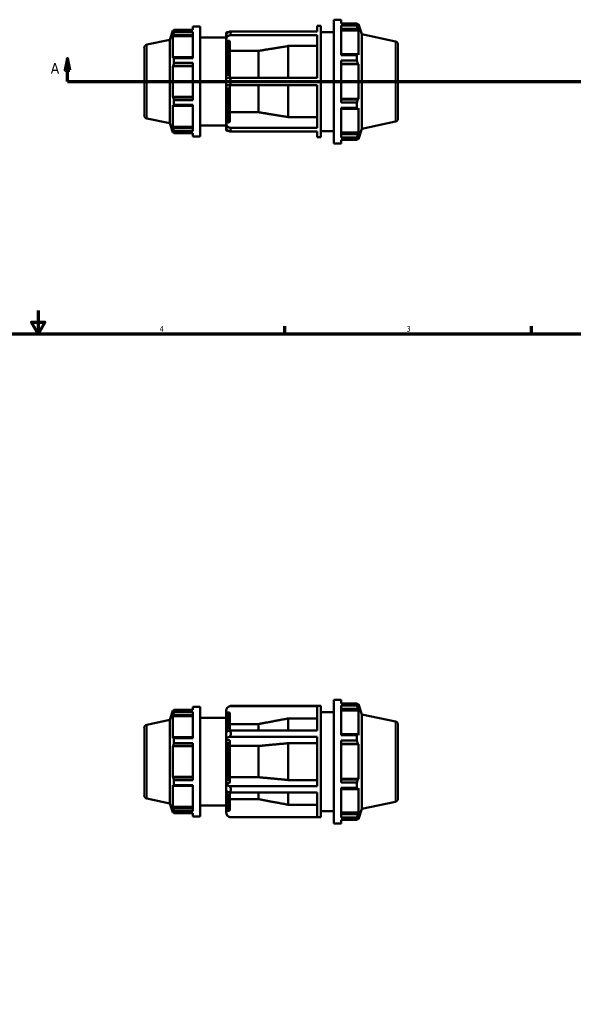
# Model space of a CAD drawing. Header units: inches. Extents: x -2.2 to 51.4, y -14.1 to 33.
# Tile 5 of 8: x 16.7 to 26.2, y 9.5 to 26.4. Entities that reach past the tile are written whole.
import ezdxf

# ---------------------------------------------------------------- set-up
doc = ezdxf.new("R2010")
doc.units = ezdxf.units.IN
doc.header["$MEASUREMENT"] = 0
for name, color, linetype, lineweight in [('Border (ANSI)', 7, 'Continuous', 70), ('Section Line (ANSI)', 7, 'Continuous', 70), ('Visible (ANSI)', 7, 'Continuous', 50), ('Visible Narrow (ANSI)', 7, 'Continuous', 35)]:
    doc.layers.add(name, color=color, linetype=linetype, lineweight=lineweight)
doc.styles.add('Label Text (ANSI)', font='tahoma.ttf')
doc.styles.add('Note Text (ANSI)', font='tahoma.ttf')

# ---------------------------------------------------------------- blocks, each defined once
blk = doc.blocks.new('Borders Default Border')
at = {"layer": 'Border (ANSI)'}
for p, q in [((21.25, 21), (21.25, 21.134)), ((25.5, 21), (25.5, 21.134))]:
    blk.add_line(p, q, dxfattribs=at)
at = {"layer": 'Border (ANSI)', "flags": 128}
for points in [[(17, 21.4), (17, 21), (16.885, 21.2), (17.115, 21.2), (17, 21)], [(0.5, 1), (0.5, 21), (33.5, 21), (33.5, 1), (0.5, 1)]]:
    blk.add_lwpolyline(points, dxfattribs=at)
at = {"layer": 'Border (ANSI)', "color": 5, "true_color": 0x0000ff, "char_height": 0.0945, "attachment_point": 7, "style": 'Note Text (ANSI)'}
for s, insert in [('4', (19.092, 21.04)), ('3', (23.346, 21.038))]:
    blk.add_mtext(s, dxfattribs=dict(at, insert=insert))
blk = doc.blocks.new('2dTransSection0')
at = {"layer": 'Section Line (ANSI)', "linetype": 'Continuous'}
for p, q in [((17.504, 25.739), (17.465, 25.542)), ((17.504, 25.542), (17.504, 25.739)), ((17.544, 25.542), (17.504, 25.739)), ((35.475, 25.739), (35.436, 25.542)), ((35.475, 25.542), (35.475, 25.739)), ((35.514, 25.542), (35.475, 25.739)), ((17.465, 25.542), (17.544, 25.542)), ((17.504, 25.345), (17.504, 25.542)), ((35.436, 25.542), (35.514, 25.542)), ((35.475, 25.345), (35.475, 25.542)), ((17.504, 25.345), (17.863, 25.345)), ((35.117, 25.345), (35.475, 25.345))]:
    blk.add_line(p, q, dxfattribs=at)
at = {"layer": 'Section Line (ANSI)'}
blk.add_line((17.504, 25.345), (35.475, 25.345), dxfattribs=at)
at = {"layer": 'Section Line (ANSI)', "linetype": 'Continuous', "flags": 128}
for points in [[(17.544, 25.542), (17.504, 25.739), (17.465, 25.542), (17.544, 25.542)], [(35.514, 25.542), (35.475, 25.739), (35.436, 25.542), (35.514, 25.542)]]:
    blk.add_lwpolyline(points, dxfattribs=at)
at = {"layer": 'Section Line (ANSI)'}
for points in [[(17.544, 25.542), (17.504, 25.739), (17.465, 25.542), (17.544, 25.542)], [(35.514, 25.542), (35.475, 25.739), (35.436, 25.542), (35.514, 25.542)]]:
    blk.add_solid(points, dxfattribs=at)
at = {"layer": 'Section Line (ANSI)', "char_height": 0.18, "attachment_point": 7, "style": 'Label Text (ANSI)'}
for insert in [(17.215, 25.483), (35.612, 25.483)]:
    blk.add_mtext('A', dxfattribs=dict(at, insert=insert))

msp = doc.modelspace()

# ---------------------------------------------------------------- linework, layer by layer
at = {"layer": 'Visible (ANSI)'}
for p, q in [((19.663, 26.29), (19.663, 26.234)), ((19.663, 26.29), (19.789, 26.29)), ((19.789, 26.29), (19.789, 24.4)), ((21.806, 26.205), (21.806, 26.303)), ((21.806, 26.303), (21.868, 26.303)), ((21.868, 24.386), (21.868, 26.303)), ((22.093, 24.28), (22.093, 26.41)), ((22.093, 26.41), (22.219, 26.41)), ((22.219, 26.347), (22.219, 26.41)), ((22.219, 26.347), (22.492, 26.347)), ((22.219, 25.798), (22.219, 26.308)), ((22.492, 26.308), (22.219, 26.308)), ((22.492, 26.308), (22.492, 26.347)), ((22.498, 26.335), (22.516, 26.335)), ((22.516, 26.289), (22.506, 26.32)), ((22.574, 26.158), (22.516, 26.335)), ((22.516, 26.289), (22.516, 26.335)), ((19.265, 26.064), (19.317, 26.224)), ((19.317, 26.224), (19.317, 26.183)), ((19.333, 26.224), (19.317, 26.224)), ((19.326, 26.21), (19.317, 26.183)), ((19.317, 26.124), (19.326, 26.15)), ((19.663, 26.124), (19.317, 26.124)), ((19.317, 26.124), (19.317, 25.751)), ((19.326, 26.15), (19.663, 26.15)), ((19.338, 26.234), (19.663, 26.234)), ((19.338, 26.2), (19.338, 26.234)), ((19.663, 26.2), (19.338, 26.2)), ((19.663, 26.2), (19.663, 25.747)), ((20.236, 26.133), (20.236, 26.179)), ((20.236, 26.133), (20.236, 26.07)), ((20.253, 26.195), (20.276, 26.195)), ((20.303, 26.205), (21.806, 26.205)), ((21.806, 26.142), (20.303, 26.142)), ((21.806, 25.408), (21.806, 26.142)), ((21.868, 26.197), (22.093, 26.197)), ((22.219, 26.252), (22.506, 26.252)), ((22.219, 26.223), (22.516, 26.223)), ((22.506, 26.252), (22.516, 26.223)), ((22.516, 25.802), (22.516, 26.223)), ((22.574, 24.531), (22.574, 26.158)), ((23.156, 26.034), (22.574, 26.158)), ((18.869, 25.98), (19.265, 26.064)), ((19.265, 24.626), (19.265, 26.064)), ((19.789, 26.101), (20.236, 26.101)), ((20.236, 26.07), (20.236, 26.033)), ((20.236, 25.408), (20.236, 26.033)), ((20.282, 26.048), (20.253, 26.048)), ((20.299, 26.033), (20.299, 25.408)), ((21.308, 25.408), (21.308, 25.957)), ((21.806, 25.957), (21.308, 25.957)), ((23.198, 25.983), (23.198, 24.706)), ((18.828, 24.761), (18.828, 25.928)), ((20.796, 25.873), (20.299, 25.873)), ((20.796, 25.408), (20.796, 25.873)), ((22.506, 25.817), (22.219, 25.817)), ((22.219, 25.798), (22.492, 25.798)), ((22.492, 25.705), (22.492, 25.798)), ((22.516, 25.802), (22.506, 25.817)), ((19.326, 25.764), (19.317, 25.751)), ((19.317, 25.609), (19.326, 25.618)), ((19.663, 25.609), (19.317, 25.609)), ((19.317, 25.609), (19.317, 25.081)), ((19.663, 25.764), (19.326, 25.764)), ((19.326, 25.618), (19.663, 25.618)), ((19.338, 25.747), (19.663, 25.747)), ((19.338, 25.665), (19.338, 25.747)), ((19.663, 25.665), (19.338, 25.665)), ((19.663, 25.665), (19.663, 25.025)), ((22.219, 24.984), (22.219, 25.705)), ((22.492, 25.705), (22.219, 25.705)), ((22.219, 25.652), (22.506, 25.652)), ((22.219, 25.643), (22.516, 25.643)), ((22.506, 25.652), (22.516, 25.643)), ((22.516, 25.047), (22.516, 25.643)), ((20.236, 25.408), (20.236, 25.282)), ((20.236, 25.408), (20.303, 25.408)), ((20.303, 25.282), (20.236, 25.282)), ((20.236, 24.656), (20.236, 25.282)), ((20.299, 25.282), (20.299, 24.656)), ((20.303, 25.408), (21.806, 25.408)), ((21.806, 25.282), (20.303, 25.282)), ((20.796, 24.816), (20.796, 25.282)), ((21.308, 24.733), (21.308, 25.282)), ((21.806, 24.548), (21.806, 25.282)), ((19.663, 25.081), (19.317, 25.081)), ((19.326, 25.072), (19.317, 25.081)), ((19.317, 24.939), (19.317, 24.565)), ((19.317, 24.939), (19.326, 24.926)), ((19.663, 25.072), (19.326, 25.072)), ((19.326, 24.926), (19.663, 24.926)), ((19.338, 25.025), (19.663, 25.025)), ((19.338, 24.942), (19.338, 25.025)), ((19.663, 24.942), (19.338, 24.942)), ((19.663, 24.942), (19.663, 24.49)), ((22.219, 25.047), (22.516, 25.047)), ((22.506, 25.037), (22.219, 25.037)), ((22.219, 24.984), (22.492, 24.984)), ((22.492, 24.891), (22.492, 24.984)), ((22.516, 25.047), (22.506, 25.037)), ((20.299, 24.816), (20.796, 24.816)), ((22.219, 24.381), (22.219, 24.891)), ((22.492, 24.891), (22.219, 24.891)), ((22.219, 24.873), (22.506, 24.873)), ((22.506, 24.873), (22.516, 24.887)), ((22.516, 24.466), (22.516, 24.887)), ((18.869, 24.71), (19.265, 24.626)), ((19.265, 24.626), (19.317, 24.466)), ((19.789, 24.589), (20.236, 24.589)), ((20.236, 24.656), (20.236, 24.62)), ((20.236, 24.62), (20.236, 24.557)), ((20.253, 24.642), (20.282, 24.642)), ((21.308, 24.733), (21.806, 24.733)), ((23.156, 24.655), (22.574, 24.531)), ((19.663, 24.565), (19.317, 24.565)), ((19.326, 24.54), (19.317, 24.565)), ((19.317, 24.507), (19.317, 24.466)), ((19.317, 24.507), (19.326, 24.48)), ((19.333, 24.466), (19.317, 24.466)), ((19.663, 24.54), (19.326, 24.54)), ((19.338, 24.49), (19.663, 24.49)), ((19.338, 24.456), (19.338, 24.49)), ((19.663, 24.456), (19.338, 24.456)), ((19.663, 24.456), (19.663, 24.4)), ((20.236, 24.511), (20.236, 24.557)), ((20.253, 24.494), (20.276, 24.494)), ((20.303, 24.548), (21.806, 24.548)), ((21.806, 24.485), (20.303, 24.485)), ((21.806, 24.386), (21.806, 24.485)), ((21.868, 24.493), (22.093, 24.493)), ((22.219, 24.466), (22.516, 24.466)), ((22.506, 24.438), (22.219, 24.438)), ((22.516, 24.466), (22.506, 24.438)), ((22.574, 24.531), (22.516, 24.354)), ((19.663, 24.4), (19.789, 24.4)), ((21.806, 24.386), (21.868, 24.386)), ((22.093, 24.28), (22.219, 24.28)), ((22.219, 24.381), (22.492, 24.381)), ((22.219, 24.28), (22.219, 24.343)), ((22.492, 24.343), (22.219, 24.343)), ((22.492, 24.343), (22.492, 24.381)), ((22.498, 24.354), (22.516, 24.354)), ((22.506, 24.37), (22.516, 24.4)), ((22.516, 24.354), (22.516, 24.4)), ((19.663, 14.581), (19.663, 14.525)), ((19.663, 14.581), (19.789, 14.581)), ((19.789, 14.581), (19.789, 12.691)), ((21.806, 14.592), (20.303, 14.592)), ((20.321, 14.594), (21.868, 14.594)), ((21.806, 14.169), (21.806, 14.592)), ((21.868, 12.677), (21.868, 14.594)), ((22.093, 12.571), (22.093, 14.701)), ((22.093, 14.701), (22.219, 14.701)), ((22.219, 14.638), (22.219, 14.701)), ((22.219, 14.638), (22.492, 14.638)), ((22.219, 14.09), (22.219, 14.6)), ((22.492, 14.6), (22.219, 14.6)), ((22.492, 14.6), (22.492, 14.638)), ((22.498, 14.626), (22.516, 14.626)), ((22.516, 14.581), (22.506, 14.611)), ((22.574, 14.449), (22.516, 14.626)), ((22.516, 14.581), (22.516, 14.626)), ((19.265, 14.355), (19.317, 14.515)), ((19.317, 14.515), (19.317, 14.474)), ((19.333, 14.515), (19.317, 14.515)), ((19.326, 14.501), (19.317, 14.474)), ((19.317, 14.416), (19.326, 14.441)), ((19.663, 14.416), (19.317, 14.416)), ((19.317, 14.416), (19.317, 14.042)), ((19.326, 14.441), (19.663, 14.441)), ((19.338, 14.525), (19.663, 14.525)), ((19.338, 14.491), (19.338, 14.525)), ((19.663, 14.491), (19.338, 14.491)), ((19.663, 14.491), (19.663, 14.038)), ((20.236, 14.509), (20.236, 14.467)), ((20.236, 14.127), (20.236, 14.467)), ((20.282, 14.484), (20.253, 14.484)), ((20.299, 14.467), (20.299, 14.168)), ((21.868, 14.488), (22.093, 14.488)), ((22.219, 14.543), (22.506, 14.543)), ((22.219, 14.515), (22.516, 14.515)), ((22.506, 14.543), (22.516, 14.515)), ((22.516, 14.093), (22.516, 14.515)), ((22.574, 12.823), (22.574, 14.449)), ((23.156, 14.325), (22.574, 14.449)), ((18.869, 14.271), (19.265, 14.355)), ((19.265, 12.917), (19.265, 14.355)), ((19.789, 14.392), (20.236, 14.392)), ((20.796, 14.283), (20.299, 14.283)), ((20.796, 14.169), (20.796, 14.283)), ((21.308, 14.169), (21.308, 14.379)), ((21.806, 14.379), (21.308, 14.379)), ((23.198, 14.274), (23.198, 12.998)), ((18.828, 13.052), (18.828, 14.22)), ((20.236, 14.127), (20.236, 14.018)), ((20.303, 14.169), (21.806, 14.169)), ((22.506, 14.108), (22.219, 14.108)), ((22.219, 14.09), (22.492, 14.09)), ((22.492, 13.997), (22.492, 14.09)), ((22.516, 14.093), (22.506, 14.108)), ((19.326, 14.055), (19.317, 14.042)), ((19.317, 13.9), (19.326, 13.909)), ((19.663, 14.055), (19.326, 14.055)), ((19.326, 13.909), (19.663, 13.909)), ((19.338, 14.038), (19.663, 14.038)), ((19.338, 13.956), (19.338, 14.038)), ((19.663, 13.956), (19.338, 13.956)), ((19.663, 13.956), (19.663, 13.316)), ((20.236, 14.018), (20.236, 13.997)), ((20.236, 13.275), (20.236, 13.997)), ((20.282, 14.005), (20.253, 14.005)), ((20.299, 13.997), (20.299, 13.275)), ((20.796, 13.905), (20.299, 13.905)), ((21.806, 14.06), (20.303, 14.06)), ((20.796, 13.367), (20.796, 13.905)), ((21.308, 13.319), (21.308, 13.953)), ((21.806, 13.953), (21.308, 13.953)), ((21.806, 13.212), (21.806, 14.06)), ((22.219, 13.275), (22.219, 13.997)), ((22.492, 13.997), (22.219, 13.997)), ((22.219, 13.943), (22.506, 13.943)), ((22.219, 13.934), (22.516, 13.934)), ((22.506, 13.943), (22.516, 13.934)), ((22.516, 13.338), (22.516, 13.934)), ((19.663, 13.9), (19.317, 13.9)), ((19.317, 13.9), (19.317, 13.372)), ((19.663, 13.372), (19.317, 13.372)), ((19.326, 13.363), (19.317, 13.372)), ((19.317, 13.23), (19.326, 13.217)), ((19.317, 13.23), (19.317, 12.856)), ((19.663, 13.363), (19.326, 13.363)), ((19.338, 13.316), (19.663, 13.316)), ((19.338, 13.233), (19.338, 13.316)), ((19.663, 13.233), (19.338, 13.233)), ((19.663, 13.233), (19.663, 12.781)), ((20.236, 13.275), (20.236, 13.254)), ((20.236, 13.254), (20.236, 13.145)), ((20.253, 13.266), (20.282, 13.266)), ((20.299, 13.367), (20.796, 13.367)), ((21.308, 13.319), (21.806, 13.319)), ((22.219, 13.338), (22.516, 13.338)), ((22.506, 13.329), (22.219, 13.329)), ((22.219, 13.275), (22.492, 13.275)), ((22.492, 13.182), (22.492, 13.275)), ((22.516, 13.338), (22.506, 13.329)), ((19.326, 13.217), (19.663, 13.217)), ((20.236, 12.805), (20.236, 13.145)), ((20.299, 13.104), (20.299, 12.805)), ((20.303, 13.212), (21.806, 13.212)), ((21.806, 13.103), (20.303, 13.103)), ((20.796, 12.989), (20.796, 13.103)), ((21.308, 12.893), (21.308, 13.103)), ((21.806, 12.68), (21.806, 13.103)), ((22.219, 12.672), (22.219, 13.182)), ((22.492, 13.182), (22.219, 13.182)), ((22.219, 13.164), (22.506, 13.164)), ((22.506, 13.164), (22.516, 13.179)), ((22.516, 12.757), (22.516, 13.179)), ((18.869, 13.001), (19.265, 12.917)), ((19.265, 12.917), (19.317, 12.757)), ((20.299, 12.989), (20.796, 12.989)), ((21.308, 12.893), (21.806, 12.893)), ((23.156, 12.946), (22.574, 12.823)), ((19.663, 12.856), (19.317, 12.856)), ((19.326, 12.831), (19.317, 12.856)), ((19.317, 12.798), (19.326, 12.771)), ((19.317, 12.798), (19.317, 12.757)), ((19.333, 12.757), (19.317, 12.757)), ((19.663, 12.831), (19.326, 12.831)), ((19.338, 12.781), (19.663, 12.781)), ((19.338, 12.747), (19.338, 12.781)), ((19.663, 12.747), (19.338, 12.747)), ((19.663, 12.747), (19.663, 12.691)), ((19.789, 12.88), (20.236, 12.88)), ((20.236, 12.805), (20.236, 12.763)), ((20.253, 12.788), (20.282, 12.788)), ((21.868, 12.784), (22.093, 12.784)), ((22.219, 12.757), (22.516, 12.757)), ((22.506, 12.729), (22.219, 12.729)), ((22.516, 12.757), (22.506, 12.729)), ((22.574, 12.823), (22.516, 12.646)), ((19.663, 12.691), (19.789, 12.691)), ((20.303, 12.68), (21.806, 12.68)), ((20.321, 12.677), (21.868, 12.677)), ((22.093, 12.571), (22.219, 12.571)), ((22.219, 12.672), (22.492, 12.672)), ((22.219, 12.571), (22.219, 12.634)), ((22.492, 12.634), (22.219, 12.634)), ((22.492, 12.634), (22.492, 12.672)), ((22.498, 12.646), (22.516, 12.646)), ((22.506, 12.661), (22.516, 12.691)), ((22.516, 12.646), (22.516, 12.691))]:
    msp.add_line(p, q, dxfattribs=at)
for centre, radius, start, end in [((20.253, 26.179), 0.0167, 90, 180), ((18.88, 25.928), 0.0524, 102, 180), ((23.145, 25.983), 0.0524, 0, 78), ((18.88, 24.761), 0.0524, 180, 258), ((23.145, 24.706), 0.0524, 282, 0), ((20.253, 24.511), 0.0167, 180, 270), ((20.321, 14.509), 0.0852, 102.6639, 180), ((18.88, 14.22), 0.0524, 102, 180), ((23.145, 14.274), 0.0524, 0, 78), ((18.88, 13.052), 0.0524, 180, 258), ((23.145, 12.998), 0.0524, 282, 0), ((20.321, 12.763), 0.0852, 180, 257.3361)]:
    msp.add_arc(centre, radius, start, end, dxfattribs=at)
for centre, ratio, start_param, end_param in [((20.321, 26.133), 0.866025, 4.933415, 6.283185), ((20.321, 26.07), 0.866025, 4.933415, 6.283185), ((20.321, 24.62), 0.866025, 0, 1.34977), ((20.321, 24.557), 0.866025, 0, 1.34977), ((20.321, 14.127), 0.5, 4.933415, 6.283185), ((20.321, 14.018), 0.5, 4.933415, 6.283185), ((20.321, 13.254), 0.5, 0, 1.34977), ((20.321, 13.145), 0.5, 0, 1.34977)]:
    msp.add_ellipse(centre, major_axis=(-0.0852, 0), ratio=ratio, start_param=start_param, end_param=end_param, dxfattribs=at)
for points, weights in [([(22.492, 26.347), (22.499, 26.333), (22.506, 26.32)], [1, 1.00322030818, 1.00562939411]), ([(22.506, 26.252), (22.499, 26.279), (22.492, 26.308)], [1.00562939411, 1.00322030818, 1]), ([(19.326, 26.21), (19.332, 26.222), (19.338, 26.234)], [1.00575966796, 1.00328528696, 1]), ([(19.338, 26.2), (19.332, 26.174), (19.326, 26.15)], [1, 1.00328528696, 1.00575966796]), ([(21.308, 25.957), (21.034, 25.912), (20.796, 25.873)], [1, 1.00237837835, 1]), ([(22.492, 25.798), (22.499, 25.808), (22.506, 25.817)], [1, 1.00322030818, 1.00562939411]), ([(19.326, 25.764), (19.332, 25.756), (19.338, 25.747)], [1.00575966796, 1.00328528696, 1]), ([(19.338, 25.665), (19.332, 25.641), (19.326, 25.618)], [1, 1.00328528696, 1.00575966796]), ([(22.506, 25.652), (22.499, 25.678), (22.492, 25.705)], [1.00562939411, 1.00322030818, 1]), ([(19.326, 25.072), (19.332, 25.049), (19.338, 25.025)], [1.00575966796, 1.00328528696, 1]), ([(19.338, 24.942), (19.332, 24.934), (19.326, 24.926)], [1, 1.00328528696, 1.00575966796]), ([(22.492, 24.984), (22.499, 25.011), (22.506, 25.037)], [1, 1.00322030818, 1.00562939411]), ([(20.796, 24.816), (21.034, 24.777), (21.308, 24.733)], [1, 1.0023783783, 1]), ([(22.506, 24.873), (22.499, 24.882), (22.492, 24.891)], [1.00562939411, 1.00322030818, 1]), ([(19.326, 24.54), (19.332, 24.515), (19.338, 24.49)], [1.00575966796, 1.00328528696, 1]), ([(19.338, 24.456), (19.332, 24.468), (19.326, 24.48)], [1, 1.00328528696, 1.00575966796]), ([(22.492, 24.381), (22.499, 24.41), (22.506, 24.438)], [1, 1.00322030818, 1.00562939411]), ([(22.506, 24.37), (22.499, 24.356), (22.492, 24.343)], [1.00562939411, 1.00322030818, 1]), ([(22.492, 14.638), (22.499, 14.624), (22.506, 14.611)], [1, 1.00322030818, 1.00562939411]), ([(22.506, 14.543), (22.499, 14.571), (22.492, 14.6)], [1.00562939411, 1.00322030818, 1]), ([(19.326, 14.501), (19.332, 14.513), (19.338, 14.525)], [1.00575966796, 1.00328528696, 1]), ([(19.338, 14.491), (19.332, 14.465), (19.326, 14.441)], [1, 1.00328528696, 1.00575966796]), ([(21.308, 14.379), (21.034, 14.327), (20.796, 14.283)], [1, 1.00237837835, 1]), ([(22.492, 14.09), (22.499, 14.099), (22.506, 14.108)], [1, 1.00322030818, 1.00562939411]), ([(19.326, 14.055), (19.332, 14.047), (19.338, 14.038)], [1.00575966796, 1.00328528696, 1]), ([(19.338, 13.956), (19.332, 13.932), (19.326, 13.909)], [1, 1.00328528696, 1.00575966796]), ([(21.308, 13.953), (21.034, 13.927), (20.796, 13.905)], [1, 1.00237837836, 1]), ([(22.506, 13.943), (22.499, 13.969), (22.492, 13.997)], [1.00562939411, 1.00322030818, 1]), ([(19.326, 13.363), (19.332, 13.34), (19.338, 13.316)], [1.00575966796, 1.00328528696, 1]), ([(19.338, 13.233), (19.332, 13.225), (19.326, 13.217)], [1, 1.00328528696, 1.00575966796]), ([(20.796, 13.367), (21.034, 13.345), (21.308, 13.319)], [1, 1.00237837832, 1]), ([(22.492, 13.275), (22.499, 13.302), (22.506, 13.329)], [1, 1.00322030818, 1.00562939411]), ([(22.506, 13.164), (22.499, 13.173), (22.492, 13.182)], [1.00562939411, 1.00322030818, 1]), ([(20.796, 12.989), (21.034, 12.944), (21.308, 12.893)], [1, 1.00237837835, 1]), ([(19.326, 12.831), (19.332, 12.807), (19.338, 12.781)], [1.00575966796, 1.00328528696, 1]), ([(19.338, 12.747), (19.332, 12.759), (19.326, 12.771)], [1, 1.00328528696, 1.00575966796]), ([(22.492, 12.672), (22.499, 12.701), (22.506, 12.729)], [1, 1.00322030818, 1.00562939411]), ([(22.506, 12.661), (22.499, 12.648), (22.492, 12.634)], [1.00562939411, 1.00322030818, 1])]:
    msp.add_rational_spline(points, weights, degree=2, dxfattribs=at)
for points in [[(20.321, 26.175), (20.315, 26.185), (20.309, 26.195), (20.303, 26.205)], [(20.303, 26.142), (20.309, 26.154), (20.315, 26.165), (20.321, 26.175)], [(20.321, 25.345), (20.315, 25.365), (20.309, 25.386), (20.303, 25.408)], [(20.303, 25.282), (20.309, 25.303), (20.315, 25.325), (20.321, 25.345)], [(20.321, 24.515), (20.315, 24.525), (20.309, 24.536), (20.303, 24.548)], [(20.303, 24.485), (20.309, 24.495), (20.315, 24.505), (20.321, 24.515)], [(20.303, 14.592), (20.309, 14.594), (20.315, 14.594), (20.321, 14.594)], [(20.321, 14.115), (20.315, 14.133), (20.309, 14.151), (20.303, 14.169)], [(20.303, 14.06), (20.309, 14.079), (20.315, 14.098), (20.321, 14.115)], [(20.321, 13.157), (20.315, 13.174), (20.309, 13.193), (20.303, 13.212)], [(20.303, 13.103), (20.309, 13.121), (20.315, 13.139), (20.321, 13.157)], [(20.321, 12.677), (20.315, 12.677), (20.309, 12.678), (20.303, 12.68)]]:
    msp.add_open_spline(points, degree=3, dxfattribs=at)
for points, knots in [([(20.253, 26.048), (20.251, 26.048), (20.248, 26.047), (20.245, 26.046), (20.243, 26.045), (20.24, 26.042), (20.238, 26.041), (20.237, 26.037), (20.236, 26.035), (20.236, 26.033)], [0, 0, 0, 0, 0.01568424, 0.01568424, 0.03139056, 0.03139056, 0.04712417, 0.04712417, 0.06288134, 0.06288134, 0.06288134, 0.06288134]), ([(20.299, 26.033), (20.299, 26.035), (20.298, 26.037), (20.297, 26.041), (20.295, 26.042), (20.292, 26.045), (20.29, 26.046), (20.286, 26.047), (20.284, 26.048), (20.282, 26.048)], [-0.06288134, -0.06288134, -0.06288134, -0.06288134, -0.04712417, -0.04712417, -0.03139056, -0.03139056, -0.01568424, -0.01568424, 0, 0, 0, 0]), ([(20.236, 24.656), (20.236, 24.654), (20.237, 24.652), (20.238, 24.649), (20.24, 24.647), (20.243, 24.645), (20.245, 24.644), (20.248, 24.642), (20.251, 24.642), (20.253, 24.642)], [-0.06288134, -0.06288134, -0.06288134, -0.06288134, -0.04712417, -0.04712417, -0.03139056, -0.03139056, -0.01568424, -0.01568424, 0, 0, 0, 0]), ([(20.282, 24.642), (20.284, 24.642), (20.286, 24.642), (20.29, 24.644), (20.292, 24.645), (20.295, 24.647), (20.297, 24.649), (20.298, 24.652), (20.299, 24.654), (20.299, 24.656)], [0, 0, 0, 0, 0.01568424, 0.01568424, 0.03139056, 0.03139056, 0.04712417, 0.04712417, 0.06288134, 0.06288134, 0.06288134, 0.06288134]), ([(20.253, 14.484), (20.251, 14.484), (20.248, 14.484), (20.245, 14.482), (20.243, 14.481), (20.24, 14.478), (20.238, 14.476), (20.237, 14.472), (20.236, 14.469), (20.236, 14.467)], [0, 0, 0, 0, 0.01568424, 0.01568424, 0.03139056, 0.03139056, 0.04712417, 0.04712417, 0.06288134, 0.06288134, 0.06288134, 0.06288134]), ([(20.299, 14.467), (20.299, 14.469), (20.298, 14.472), (20.297, 14.476), (20.295, 14.478), (20.292, 14.481), (20.29, 14.482), (20.286, 14.484), (20.284, 14.484), (20.282, 14.484)], [-0.06288134, -0.06288134, -0.06288134, -0.06288134, -0.04712417, -0.04712417, -0.03139056, -0.03139056, -0.01568424, -0.01568424, 0, 0, 0, 0]), ([(20.253, 14.005), (20.251, 14.005), (20.248, 14.005), (20.245, 14.004), (20.243, 14.004), (20.24, 14.002), (20.238, 14.001), (20.237, 13.999), (20.236, 13.998), (20.236, 13.997)], [0, 0, 0, 0, 0.01568424, 0.01568424, 0.03139056, 0.03139056, 0.04712417, 0.04712417, 0.06288134, 0.06288134, 0.06288134, 0.06288134]), ([(20.299, 13.997), (20.299, 13.998), (20.298, 13.999), (20.297, 14.001), (20.295, 14.002), (20.292, 14.004), (20.29, 14.004), (20.286, 14.005), (20.284, 14.005), (20.282, 14.005)], [-0.06288134, -0.06288134, -0.06288134, -0.06288134, -0.04712417, -0.04712417, -0.03139056, -0.03139056, -0.01568424, -0.01568424, 0, 0, 0, 0]), ([(20.236, 13.275), (20.236, 13.274), (20.237, 13.273), (20.238, 13.271), (20.24, 13.27), (20.243, 13.268), (20.245, 13.267), (20.248, 13.267), (20.251, 13.266), (20.253, 13.266)], [-0.06288134, -0.06288134, -0.06288134, -0.06288134, -0.04712417, -0.04712417, -0.03139056, -0.03139056, -0.01568424, -0.01568424, 0, 0, 0, 0]), ([(20.282, 13.266), (20.284, 13.266), (20.286, 13.267), (20.29, 13.267), (20.292, 13.268), (20.295, 13.27), (20.297, 13.271), (20.298, 13.273), (20.299, 13.274), (20.299, 13.275)], [0, 0, 0, 0, 0.01568424, 0.01568424, 0.03139056, 0.03139056, 0.04712417, 0.04712417, 0.06288134, 0.06288134, 0.06288134, 0.06288134]), ([(20.236, 12.805), (20.236, 12.802), (20.237, 12.8), (20.238, 12.796), (20.24, 12.794), (20.243, 12.791), (20.245, 12.79), (20.248, 12.788), (20.251, 12.788), (20.253, 12.788)], [-0.06288134, -0.06288134, -0.06288134, -0.06288134, -0.04712417, -0.04712417, -0.03139056, -0.03139056, -0.01568424, -0.01568424, 0, 0, 0, 0]), ([(20.282, 12.788), (20.284, 12.788), (20.286, 12.788), (20.29, 12.79), (20.292, 12.791), (20.295, 12.794), (20.297, 12.796), (20.298, 12.8), (20.299, 12.802), (20.299, 12.805)], [0, 0, 0, 0, 0.01568424, 0.01568424, 0.03139056, 0.03139056, 0.04712417, 0.04712417, 0.06288134, 0.06288134, 0.06288134, 0.06288134])]:
    msp.add_open_spline(points, degree=3, knots=knots, dxfattribs=at)
at = {"layer": 'Visible Narrow (ANSI)'}
for p, q in [((20.253, 26.195), (20.253, 26.178)), ((18.869, 25.972), (18.869, 24.718)), ((20.253, 26.026), (20.253, 25.446)), ((20.282, 25.446), (20.282, 26.026)), ((23.156, 24.664), (23.156, 26.026)), ((20.253, 25.244), (20.253, 24.664)), ((20.282, 24.664), (20.282, 25.244)), ((20.253, 24.511), (20.253, 24.494)), ((20.253, 14.481), (20.253, 14.181)), ((20.282, 14.192), (20.282, 14.481)), ((18.869, 14.263), (18.869, 13.009)), ((23.156, 12.955), (23.156, 14.317)), ((20.253, 13.971), (20.253, 13.301)), ((20.282, 13.301), (20.282, 13.971)), ((20.253, 13.091), (20.253, 12.791)), ((20.282, 12.791), (20.282, 13.08))]:
    msp.add_line(p, q, dxfattribs=at)

# ---------------------------------------------------------------- block references
msp.add_blockref('Borders Default Border', (0, 0))
at = {"layer": 'Section Line (ANSI)'}
msp.add_blockref('2dTransSection0', (0, 0), dxfattribs=at)

doc.saveas('drawing.dxf')
